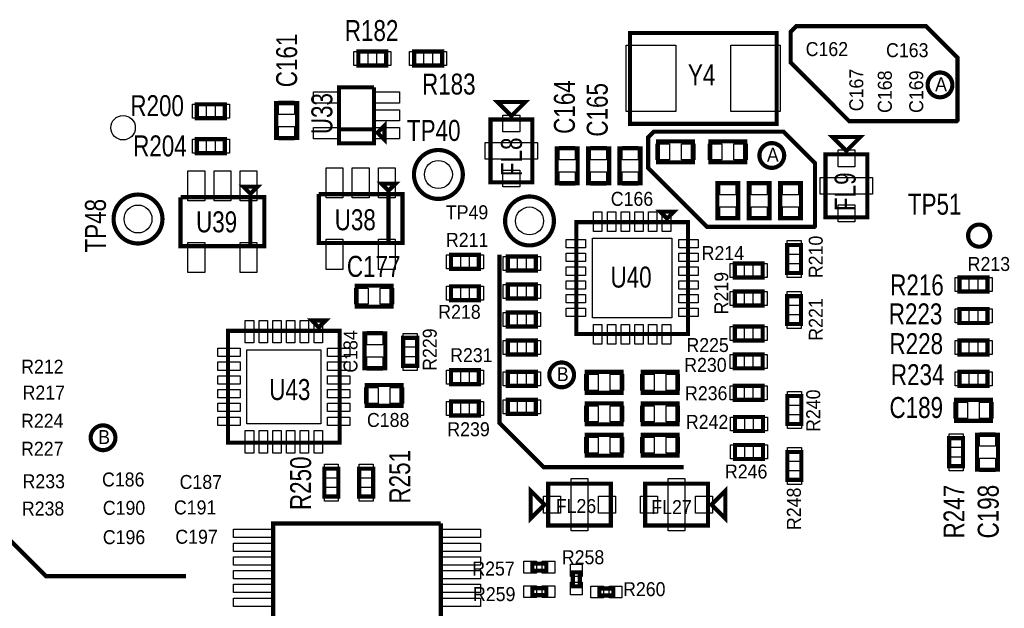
# Model space of a CAD drawing. Extents: x -197 to 9597, y -1478 to 7719.
# Tile 22 of 40: x 1221 to 2632, y 4148 to 4990. Entities that reach past the tile are written whole.
import ezdxf
from ezdxf.enums import TextEntityAlignment as Align

# ---------------------------------------------------------------- set-up
doc = ezdxf.new("R2010")
doc.units = 0
for name, color, linetype in [('BG_TASY', 231, 'CONTINUOUS'), ('PG_ASSEMBLY_TOP', 120, 'CONTINUOUS'), ('PIN_TOP', 140, 'CONTINUOUS'), ('RD_ASSEMBLY_TOP', 120, 'CONTINUOUS')]:
    doc.layers.add(name, color=color, linetype=linetype)

msp = doc.modelspace()

# ---------------------------------------------------------------- linework, layer by layer
at = {"layer": 'BG_TASY', "const_width": 6}
for points in [[(2325.488, 4973), (2333.488, 4981), (2519.488, 4981), (2564.488, 4936), (2564.488, 4846), (2563.488, 4845), (2409.488, 4845), (2325.488, 4929), (2325.488, 4973)], [(2129.488, 4830), (2315.488, 4830), (2360.488, 4785), (2360.488, 4695), (2359.488, 4694), (2205.488, 4694), (2121.488, 4778), (2121.488, 4822), (2129.488, 4830)], [(2172.488, 4350), (1971.488, 4350), (1908.488, 4413), (1908.488, 4654)], [(1459.488, 4194), (1258.488, 4194), (1195.488, 4257), (1195.488, 4498)]]:
    msp.add_lwpolyline(points, dxfattribs=at)
for points in [[(2522.488, 4892, 1.000011), (2556.488, 4902.001, 0.999989), (2522.488, 4892)], [(2316.208, 4796, 0.999986), (2280.768, 4796.001, 1.000014), (2316.208, 4796)], [(2015.208, 4482, 0.999986), (1979.768, 4482.001, 1.000014), (2015.208, 4482)], [(1358.208, 4392, 0.999986), (1322.768, 4392.001, 1.000014), (1358.208, 4392)]]:
    msp.add_lwpolyline(points, format="xyb", dxfattribs=at)
at = {"layer": 'PG_ASSEMBLY_TOP', "const_width": 6}
for points in [[(2095.417, 4841.292), (2305.417, 4841.292), (2305.417, 4971.292), (2095.417, 4971.292), (2095.417, 4841.292)], [(1706.197, 4924.792), (1746.197, 4924.792), (1746.197, 4944.792), (1706.197, 4944.792), (1706.197, 4924.792)], [(1826.197, 4944.792), (1786.197, 4944.792), (1786.197, 4924.792), (1826.197, 4924.792), (1826.197, 4944.792)], [(1678.582, 4833.481), (1728.582, 4833.481), (1728.582, 4893.481)], [(1728.582, 4893.481), (1678.582, 4893.481), (1678.582, 4813.481), (1728.582, 4813.481), (1728.582, 4833.481), (1678.582, 4833.481)], [(1474.952, 4849.292), (1514.952, 4849.292), (1514.952, 4869.292), (1474.952, 4869.292), (1474.952, 4849.292)], [(1618.488, 4821), (1618.488, 4871), (1588.488, 4871), (1588.488, 4821), (1618.488, 4821)], [(1925.417, 4852.551), (1945.417, 4872.551), (1905.417, 4872.551), (1925.417, 4852.551)], [(1733.582, 4828.481), (1743.582, 4818.481), (1743.582, 4838.481), (1733.582, 4828.481)], [(1895.417, 4847.551), (1895.417, 4757.551), (1955.417, 4757.551), (1955.417, 4847.551), (1895.417, 4847.551)], [(2405.417, 4802.551), (2425.417, 4822.551), (2385.417, 4822.551), (2405.417, 4802.551)], [(1514.952, 4819.292), (1474.952, 4819.292), (1474.952, 4799.292), (1514.952, 4799.292), (1514.952, 4819.292)], [(2135.417, 4786.292), (2185.417, 4786.292), (2185.417, 4816.292), (2135.417, 4816.292), (2135.417, 4786.292)], [(2260.417, 4816.292), (2210.417, 4816.292), (2210.417, 4786.292), (2260.417, 4786.292), (2260.417, 4816.292)], [(2020.417, 4756.292), (2020.417, 4806.292), (1990.417, 4806.292), (1990.417, 4756.292), (2020.417, 4756.292)], [(2065.417, 4756.292), (2065.417, 4806.292), (2035.417, 4806.292), (2035.417, 4756.292), (2065.417, 4756.292)], [(2080.417, 4806.292), (2080.417, 4756.292), (2110.417, 4756.292), (2110.417, 4806.292), (2080.417, 4806.292)], [(2375.417, 4797.551), (2375.417, 4707.551), (2435.417, 4707.551), (2435.417, 4797.551), (2375.417, 4797.551)], [(1551.488, 4741.292), (1561.488, 4751.292), (1541.488, 4751.292), (1551.488, 4741.292)], [(1749.488, 4745.693), (1759.488, 4755.693), (1739.488, 4755.693), (1749.488, 4745.693)], [(2220.417, 4756.292), (2220.417, 4706.292), (2250.417, 4706.292), (2250.417, 4756.292), (2220.417, 4756.292)], [(2295.417, 4706.292), (2295.417, 4756.292), (2265.417, 4756.292), (2265.417, 4706.292), (2295.417, 4706.292)], [(2340.417, 4706.292), (2340.417, 4756.292), (2310.417, 4756.292), (2310.417, 4706.292), (2340.417, 4706.292)], [(1749.488, 4670.693), (1749.488, 4740.693), (1649.488, 4740.693)], [(1649.488, 4740.693), (1649.488, 4670.693), (1769.488, 4670.693), (1769.488, 4740.693), (1749.488, 4740.693), (1749.488, 4670.693)], [(1551.488, 4666.292), (1551.488, 4736.292), (1451.488, 4736.292)], [(1451.488, 4736.292), (1451.488, 4666.292), (1571.488, 4666.292), (1571.488, 4736.292), (1551.488, 4736.292), (1551.488, 4666.292)], [(2148.429, 4705.591), (2158.429, 4715.591), (2138.429, 4715.591), (2148.429, 4705.591)], [(2018.429, 4700.591), (2018.429, 4540.591), (2178.429, 4540.591), (2178.429, 4700.591), (2018.429, 4700.591)], [(2340.417, 4627.827), (2340.417, 4667.827), (2320.417, 4667.827), (2320.417, 4627.827), (2340.417, 4627.827)], [(1878.882, 4653.792), (1838.882, 4653.792), (1838.882, 4633.792), (1878.882, 4633.792), (1878.882, 4653.792)], [(1960.417, 4651.292), (1920.417, 4651.292), (1920.417, 4631.292), (1960.417, 4631.292), (1960.417, 4651.292)], [(2245.417, 4621.292), (2285.417, 4621.292), (2285.417, 4641.292), (2245.417, 4641.292), (2245.417, 4621.292)], [(1753.779, 4609.693), (1703.779, 4609.693), (1703.779, 4579.693), (1753.779, 4579.693), (1753.779, 4609.693)], [(1960.417, 4611.292), (1920.417, 4611.292), (1920.417, 4591.292), (1960.417, 4591.292), (1960.417, 4611.292)], [(2607.488, 4621.292), (2567.488, 4621.292), (2567.488, 4601.292), (2607.488, 4601.292), (2607.488, 4621.292)], [(1878.882, 4608.792), (1838.882, 4608.792), (1838.882, 4588.792), (1878.882, 4588.792), (1878.882, 4608.792)], [(2245.417, 4581.292), (2285.417, 4581.292), (2285.417, 4601.292), (2245.417, 4601.292), (2245.417, 4581.292)], [(2320.417, 4594.756), (2320.417, 4554.756), (2340.417, 4554.756), (2340.417, 4594.756), (2320.417, 4594.756)], [(1920.417, 4551.292), (1960.417, 4551.292), (1960.417, 4571.292), (1920.417, 4571.292), (1920.417, 4551.292)], [(2567.488, 4556.292), (2607.488, 4556.292), (2607.488, 4576.292), (2567.488, 4576.292), (2567.488, 4556.292)], [(1659.488, 4559.902), (1639.488, 4559.902), (1649.488, 4549.902), (1659.488, 4559.902)], [(1679.488, 4544.902), (1679.488, 4384.902), (1519.488, 4384.902), (1519.488, 4544.902), (1679.488, 4544.902)], [(1744.956, 4491.477), (1744.956, 4541.477), (1714.956, 4541.477), (1714.956, 4491.477), (1744.956, 4491.477)], [(2285.417, 4551.292), (2245.417, 4551.292), (2245.417, 4531.292), (2285.417, 4531.292), (2285.417, 4551.292)], [(1770.488, 4534.902), (1770.488, 4494.902), (1790.488, 4494.902), (1790.488, 4534.902), (1770.488, 4534.902)], [(1920.417, 4511.292), (1960.417, 4511.292), (1960.417, 4531.292), (1920.417, 4531.292), (1920.417, 4511.292)], [(2607.488, 4531.292), (2567.488, 4531.292), (2567.488, 4511.292), (2607.488, 4511.292), (2607.488, 4531.292)], [(2245.417, 4491.292), (2285.417, 4491.292), (2285.417, 4511.292), (2245.417, 4511.292), (2245.417, 4491.292)], [(1878.882, 4488.792), (1838.882, 4488.792), (1838.882, 4468.792), (1878.882, 4468.792), (1878.882, 4488.792)], [(1960.417, 4486.292), (1920.417, 4486.292), (1920.417, 4466.292), (1960.417, 4466.292), (1960.417, 4486.292)], [(2033.417, 4456.292), (2083.417, 4456.292), (2083.417, 4486.292), (2033.417, 4486.292), (2033.417, 4456.292)], [(2163.417, 4486.292), (2113.417, 4486.292), (2113.417, 4456.292), (2163.417, 4456.292), (2163.417, 4486.292)], [(2567.488, 4466.292), (2607.488, 4466.292), (2607.488, 4486.292), (2567.488, 4486.292), (2567.488, 4466.292)], [(1768.067, 4467.559), (1718.067, 4467.559), (1718.067, 4437.559), (1768.067, 4437.559), (1768.067, 4467.559)], [(2285.417, 4466.292), (2245.417, 4466.292), (2245.417, 4446.292), (2285.417, 4446.292), (2285.417, 4466.292)], [(1878.882, 4443.792), (1838.882, 4443.792), (1838.882, 4423.792), (1878.882, 4423.792), (1878.882, 4443.792)], [(1960.417, 4446.292), (1920.417, 4446.292), (1920.417, 4426.292), (1960.417, 4426.292), (1960.417, 4446.292)], [(2083.417, 4441.292), (2033.417, 4441.292), (2033.417, 4411.292), (2083.417, 4411.292), (2083.417, 4441.292)], [(2113.417, 4411.292), (2163.417, 4411.292), (2163.417, 4441.292), (2113.417, 4441.292), (2113.417, 4411.292)], [(2340.819, 4411.689), (2340.819, 4451.689), (2320.819, 4451.689), (2320.819, 4411.689), (2340.819, 4411.689)], [(2562.488, 4416.292), (2612.488, 4416.292), (2612.488, 4446.292), (2562.488, 4446.292), (2562.488, 4416.292)], [(2245.819, 4401.689), (2285.819, 4401.689), (2285.819, 4421.689), (2245.819, 4421.689), (2245.819, 4401.689)], [(2083.417, 4396.292), (2033.417, 4396.292), (2033.417, 4366.292), (2083.417, 4366.292), (2083.417, 4396.292)], [(2113.417, 4366.292), (2163.417, 4366.292), (2163.417, 4396.292), (2113.417, 4396.292), (2113.417, 4366.292)], [(2572.488, 4351.292), (2572.488, 4391.292), (2552.488, 4391.292), (2552.488, 4351.292), (2572.488, 4351.292)], [(2622.488, 4346.292), (2622.488, 4396.292), (2592.488, 4396.292), (2592.488, 4346.292), (2622.488, 4346.292)], [(2245.819, 4361.689), (2285.819, 4361.689), (2285.819, 4381.689), (2245.819, 4381.689), (2245.819, 4361.689)], [(2320.819, 4371.689), (2320.819, 4331.689), (2340.819, 4331.689), (2340.819, 4371.689), (2320.819, 4371.689)], [(1677.519, 4307.831), (1677.519, 4347.831), (1657.519, 4347.831), (1657.519, 4307.831), (1677.519, 4307.831)], [(1707.519, 4347.831), (1707.519, 4307.831), (1727.519, 4307.831), (1727.519, 4347.831), (1707.519, 4347.831)], [(1973.008, 4296.292), (1953.008, 4316.292), (1953.008, 4276.292), (1973.008, 4296.292)], [(1978.008, 4266.292), (2068.008, 4266.292), (2068.008, 4326.292), (1978.008, 4326.292), (1978.008, 4266.292)], [(2207.008, 4326.292), (2117.008, 4326.292), (2117.008, 4266.292), (2207.008, 4266.292), (2207.008, 4326.292)], [(2212.008, 4296.292), (2232.008, 4276.292), (2232.008, 4316.292), (2212.008, 4296.292)], [(1584.287, 3729.292), (1824.287, 3729.292), (1824.287, 4269.292)], [(1824.287, 4269.292), (1584.287, 4269.292), (1584.287, 3709.292), (1824.287, 3709.292), (1824.287, 3729.292), (1584.287, 3729.292)], [(1955.488, 4201.792), (1975.488, 4201.792), (1975.488, 4211.792), (1955.488, 4211.792), (1955.488, 4201.792)], [(2023.476, 4179.292), (2023.476, 4199.292), (2013.476, 4199.292), (2013.476, 4179.292), (2023.476, 4179.292)], [(1975.488, 4176.792), (1955.488, 4176.792), (1955.488, 4166.792), (1975.488, 4166.792), (1975.488, 4176.792)], [(2051.488, 4166.292), (2071.488, 4166.292), (2071.488, 4176.292), (2051.488, 4176.292), (2051.488, 4166.292)]]:
    msp.add_lwpolyline(points, dxfattribs=at)
for points in [[(1855.889, 4768.827, 1.000004), (1785.89, 4768.824, 0.999996), (1855.889, 4768.827)], [(1425.578, 4705.067, 0.999993), (1355.582, 4705.069, 1.000007), (1425.578, 4705.067)], [(1986.417, 4702.292, 0.999993), (1916.419, 4702.289, 1.000007), (1986.417, 4702.292)], [(2611.299, 4681.292, 0.999984), (2579.677, 4681.289, 1.000016), (2611.299, 4681.292)]]:
    msp.add_lwpolyline(points, format="xyb", dxfattribs=at)
at = {"layer": 'PIN_TOP'}
for points in [[(2090.114, 4858.792), (2090.114, 4953.792), (2161.114, 4953.792), (2161.114, 4858.792)], [(2239.72, 4858.792), (2239.72, 4953.792), (2310.72, 4953.792), (2310.72, 4858.792)], [(1699.662, 4924.792), (1699.662, 4944.792), (1719.662, 4944.792), (1719.662, 4924.792)], [(1732.732, 4924.792), (1732.732, 4944.792), (1752.732, 4944.792), (1752.732, 4924.792)], [(1799.662, 4944.792), (1799.662, 4924.792), (1779.662, 4924.792), (1779.662, 4944.792)], [(1832.732, 4944.792), (1832.732, 4924.792), (1812.732, 4924.792), (1812.732, 4944.792)], [(1678.775, 4887.072), (1678.775, 4871.072), (1641.775, 4871.072), (1641.775, 4887.072)], [(1765.389, 4887.072), (1765.389, 4871.072), (1728.389, 4871.072), (1728.389, 4887.072)], [(1468.417, 4849.292), (1468.417, 4869.292), (1488.417, 4869.292), (1488.417, 4849.292)], [(1501.487, 4849.292), (1501.487, 4869.292), (1521.487, 4869.292), (1521.487, 4849.292)], [(1614.988, 4854.61), (1591.988, 4854.61), (1591.988, 4873.61), (1614.988, 4873.61)], [(1765.389, 4861.481), (1765.389, 4845.481), (1728.389, 4845.481), (1728.389, 4861.481)], [(1913.427, 4853.911), (1937.407, 4853.911), (1937.407, 4829.931), (1913.427, 4829.931)], [(1614.988, 4818.39), (1591.988, 4818.39), (1591.988, 4837.39), (1614.988, 4837.39)], [(1678.775, 4835.89), (1678.775, 4819.89), (1641.775, 4819.89), (1641.775, 4835.89)], [(1765.389, 4835.89), (1765.389, 4819.89), (1728.389, 4819.89), (1728.389, 4835.89)], [(1488.417, 4819.292), (1488.417, 4799.292), (1468.417, 4799.292), (1468.417, 4819.292)], [(1521.487, 4819.292), (1521.487, 4799.292), (1501.487, 4799.292), (1501.487, 4819.292)], [(1887.917, 4814.551), (1962.917, 4814.551), (1962.917, 4790.551), (1887.917, 4790.551)], [(2132.807, 4789.792), (2132.807, 4812.792), (2151.807, 4812.792), (2151.807, 4789.792)], [(2169.027, 4789.792), (2169.027, 4812.792), (2188.027, 4812.792), (2188.027, 4789.792)], [(2226.807, 4812.792), (2226.807, 4789.792), (2207.807, 4789.792), (2207.807, 4812.792)], [(2263.027, 4812.792), (2263.027, 4789.792), (2244.027, 4789.792), (2244.027, 4812.792)], [(2016.917, 4789.902), (1993.917, 4789.902), (1993.917, 4808.902), (2016.917, 4808.902)], [(2061.917, 4789.902), (2038.917, 4789.902), (2038.917, 4808.902), (2061.917, 4808.902)], [(2083.917, 4808.902), (2106.917, 4808.902), (2106.917, 4789.902), (2083.917, 4789.902)], [(2393.427, 4803.911), (2417.407, 4803.911), (2417.407, 4779.931), (2393.427, 4779.931)], [(1462.086, 4773.973), (1486.086, 4773.973), (1486.086, 4730.973), (1462.086, 4730.973)], [(1499.488, 4773.973), (1523.488, 4773.973), (1523.488, 4730.973), (1499.488, 4730.973)], [(1536.89, 4773.973), (1560.89, 4773.973), (1560.89, 4730.973), (1536.89, 4730.973)], [(1660.086, 4778.374), (1684.086, 4778.374), (1684.086, 4735.374), (1660.086, 4735.374)], [(1697.488, 4778.374), (1721.488, 4778.374), (1721.488, 4735.374), (1697.488, 4735.374)], [(1734.89, 4778.374), (1758.89, 4778.374), (1758.89, 4735.374), (1734.89, 4735.374)], [(1913.427, 4775.171), (1937.407, 4775.171), (1937.407, 4751.191), (1913.427, 4751.191)], [(2016.917, 4753.682), (1993.917, 4753.682), (1993.917, 4772.682), (2016.917, 4772.682)], [(2061.917, 4753.682), (2038.917, 4753.682), (2038.917, 4772.682), (2061.917, 4772.682)], [(2083.917, 4772.682), (2106.917, 4772.682), (2106.917, 4753.682), (2083.917, 4753.682)], [(2223.917, 4758.902), (2246.917, 4758.902), (2246.917, 4739.902), (2223.917, 4739.902)], [(2291.917, 4739.902), (2268.917, 4739.902), (2268.917, 4758.902), (2291.917, 4758.902)], [(2336.917, 4739.902), (2313.917, 4739.902), (2313.917, 4758.902), (2336.917, 4758.902)], [(2367.917, 4764.551), (2442.917, 4764.551), (2442.917, 4740.551), (2367.917, 4740.551)], [(2043.216, 4715.3), (2055.216, 4715.3), (2055.216, 4687.3), (2043.216, 4687.3)], [(2062.901, 4715.3), (2074.901, 4715.3), (2074.901, 4687.3), (2062.901, 4687.3)], [(2082.586, 4715.3), (2094.586, 4715.3), (2094.586, 4687.3), (2082.586, 4687.3)], [(2102.272, 4715.3), (2114.272, 4715.3), (2114.272, 4687.3), (2102.272, 4687.3)], [(2121.957, 4715.3), (2133.957, 4715.3), (2133.957, 4687.3), (2121.957, 4687.3)], [(2141.642, 4715.3), (2153.642, 4715.3), (2153.642, 4687.3), (2141.642, 4687.3)], [(2223.917, 4722.682), (2246.917, 4722.682), (2246.917, 4703.682), (2223.917, 4703.682)], [(2291.917, 4703.682), (2268.917, 4703.682), (2268.917, 4722.682), (2291.917, 4722.682)], [(2336.917, 4703.682), (2313.917, 4703.682), (2313.917, 4722.682), (2336.917, 4722.682)], [(2393.427, 4725.171), (2417.407, 4725.171), (2417.407, 4701.191), (2393.427, 4701.191)], [(1462.086, 4671.611), (1486.086, 4671.611), (1486.086, 4628.611), (1462.086, 4628.611)], [(1536.89, 4671.611), (1560.89, 4671.611), (1560.89, 4628.611), (1536.89, 4628.611)], [(1660.086, 4676.012), (1684.086, 4676.012), (1684.086, 4633.012), (1660.086, 4633.012)], [(1734.89, 4676.012), (1758.89, 4676.012), (1758.89, 4633.012), (1734.89, 4633.012)], [(2003.72, 4663.804), (2003.72, 4675.804), (2031.72, 4675.804), (2031.72, 4663.804)], [(2041.429, 4677.591), (2155.429, 4677.591), (2155.429, 4563.591), (2041.429, 4563.591)], [(2165.138, 4663.804), (2165.138, 4675.804), (2193.138, 4675.804), (2193.138, 4663.804)], [(2340.417, 4654.362), (2320.417, 4654.362), (2320.417, 4674.362), (2340.417, 4674.362)], [(2003.72, 4644.119), (2003.72, 4656.119), (2031.72, 4656.119), (2031.72, 4644.119)], [(2165.138, 4644.119), (2165.138, 4656.119), (2193.138, 4656.119), (2193.138, 4644.119)], [(1852.347, 4653.792), (1852.347, 4633.792), (1832.347, 4633.792), (1832.347, 4653.792)], [(1885.417, 4653.792), (1885.417, 4633.792), (1865.417, 4633.792), (1865.417, 4653.792)], [(1933.882, 4651.292), (1933.882, 4631.292), (1913.882, 4631.292), (1913.882, 4651.292)], [(1966.952, 4651.292), (1966.952, 4631.292), (1946.952, 4631.292), (1946.952, 4651.292)], [(2238.882, 4621.292), (2238.882, 4641.292), (2258.882, 4641.292), (2258.882, 4621.292)], [(2271.952, 4621.292), (2271.952, 4641.292), (2291.952, 4641.292), (2291.952, 4621.292)], [(2340.417, 4621.292), (2320.417, 4621.292), (2320.417, 4641.292), (2340.417, 4641.292)], [(2003.72, 4624.434), (2003.72, 4636.434), (2031.72, 4636.434), (2031.72, 4624.434)], [(2165.138, 4624.434), (2165.138, 4636.434), (2193.138, 4636.434), (2193.138, 4624.434)], [(2003.72, 4604.748), (2003.72, 4616.748), (2031.72, 4616.748), (2031.72, 4604.748)], [(2165.138, 4604.748), (2165.138, 4616.748), (2193.138, 4616.748), (2193.138, 4604.748)], [(2580.953, 4621.292), (2580.953, 4601.292), (2560.953, 4601.292), (2560.953, 4621.292)], [(2614.023, 4621.292), (2614.023, 4601.292), (2594.023, 4601.292), (2594.023, 4621.292)], [(1720.169, 4606.193), (1720.169, 4583.193), (1701.169, 4583.193), (1701.169, 4606.193)], [(1756.389, 4606.193), (1756.389, 4583.193), (1737.389, 4583.193), (1737.389, 4606.193)], [(1852.347, 4608.792), (1852.347, 4588.792), (1832.347, 4588.792), (1832.347, 4608.792)], [(1885.417, 4608.792), (1885.417, 4588.792), (1865.417, 4588.792), (1865.417, 4608.792)], [(1933.882, 4611.292), (1933.882, 4591.292), (1913.882, 4591.292), (1913.882, 4611.292)], [(1966.952, 4611.292), (1966.952, 4591.292), (1946.952, 4591.292), (1946.952, 4611.292)], [(2238.882, 4581.292), (2238.882, 4601.292), (2258.882, 4601.292), (2258.882, 4581.292)], [(2271.952, 4581.292), (2271.952, 4601.292), (2291.952, 4601.292), (2291.952, 4581.292)], [(2320.417, 4601.291), (2340.417, 4601.291), (2340.417, 4581.291), (2320.417, 4581.291)], [(2003.72, 4585.063), (2003.72, 4597.063), (2031.72, 4597.063), (2031.72, 4585.063)], [(2165.138, 4585.063), (2165.138, 4597.063), (2193.138, 4597.063), (2193.138, 4585.063)], [(1913.882, 4551.292), (1913.882, 4571.292), (1933.882, 4571.292), (1933.882, 4551.292)], [(1946.952, 4551.292), (1946.952, 4571.292), (1966.952, 4571.292), (1966.952, 4551.292)], [(2003.72, 4565.378), (2003.72, 4577.378), (2031.72, 4577.378), (2031.72, 4565.378)], [(2165.138, 4565.378), (2165.138, 4577.378), (2193.138, 4577.378), (2193.138, 4565.378)], [(2560.953, 4556.292), (2560.953, 4576.292), (2580.953, 4576.292), (2580.953, 4556.292)], [(2594.023, 4556.292), (2594.023, 4576.292), (2614.023, 4576.292), (2614.023, 4556.292)], [(1544.275, 4559.642), (1556.275, 4559.642), (1556.275, 4527.642), (1544.275, 4527.642)], [(1563.96, 4559.642), (1575.96, 4559.642), (1575.96, 4527.642), (1563.96, 4527.642)], [(1583.645, 4559.642), (1595.645, 4559.642), (1595.645, 4527.642), (1583.645, 4527.642)], [(1603.331, 4559.642), (1615.331, 4559.642), (1615.331, 4527.642), (1603.331, 4527.642)], [(1623.016, 4559.642), (1635.016, 4559.642), (1635.016, 4527.642), (1623.016, 4527.642)], [(1642.701, 4559.642), (1654.701, 4559.642), (1654.701, 4527.642), (1642.701, 4527.642)], [(2320.417, 4568.221), (2340.417, 4568.221), (2340.417, 4548.221), (2320.417, 4548.221)], [(1741.456, 4525.087), (1718.456, 4525.087), (1718.456, 4544.087), (1741.456, 4544.087)], [(2043.216, 4553.882), (2055.216, 4553.882), (2055.216, 4525.882), (2043.216, 4525.882)], [(2062.901, 4553.882), (2074.901, 4553.882), (2074.901, 4525.882), (2062.901, 4525.882)], [(2082.586, 4553.882), (2094.586, 4553.882), (2094.586, 4525.882), (2082.586, 4525.882)], [(2102.272, 4553.882), (2114.272, 4553.882), (2114.272, 4525.882), (2102.272, 4525.882)], [(2121.957, 4553.882), (2133.957, 4553.882), (2133.957, 4525.882), (2121.957, 4525.882)], [(2141.642, 4553.882), (2153.642, 4553.882), (2153.642, 4525.882), (2141.642, 4525.882)], [(2258.882, 4551.292), (2258.882, 4531.292), (2238.882, 4531.292), (2238.882, 4551.292)], [(2291.952, 4551.292), (2291.952, 4531.292), (2271.952, 4531.292), (2271.952, 4551.292)], [(1770.488, 4541.437), (1790.488, 4541.437), (1790.488, 4521.437), (1770.488, 4521.437)], [(1913.882, 4511.292), (1913.882, 4531.292), (1933.882, 4531.292), (1933.882, 4511.292)], [(1946.952, 4511.292), (1946.952, 4531.292), (1966.952, 4531.292), (1966.952, 4511.292)], [(2580.953, 4531.292), (2580.953, 4511.292), (2560.953, 4511.292), (2560.953, 4531.292)], [(2614.023, 4531.292), (2614.023, 4511.292), (2594.023, 4511.292), (2594.023, 4531.292)], [(1504.748, 4508.115), (1504.748, 4520.115), (1536.748, 4520.115), (1536.748, 4508.115)], [(1546.488, 4517.902), (1652.488, 4517.902), (1652.488, 4411.902), (1546.488, 4411.902)], [(1662.228, 4508.115), (1662.228, 4520.115), (1694.228, 4520.115), (1694.228, 4508.115)], [(1504.748, 4488.43), (1504.748, 4500.43), (1536.748, 4500.43), (1536.748, 4488.43)], [(1662.228, 4488.43), (1662.228, 4500.43), (1694.228, 4500.43), (1694.228, 4488.43)], [(1741.456, 4488.867), (1718.456, 4488.867), (1718.456, 4507.867), (1741.456, 4507.867)], [(1770.488, 4508.367), (1790.488, 4508.367), (1790.488, 4488.367), (1770.488, 4488.367)], [(2238.882, 4491.292), (2238.882, 4511.292), (2258.882, 4511.292), (2258.882, 4491.292)], [(2271.952, 4491.292), (2271.952, 4511.292), (2291.952, 4511.292), (2291.952, 4491.292)], [(1852.347, 4488.792), (1852.347, 4468.792), (1832.347, 4468.792), (1832.347, 4488.792)], [(1885.417, 4488.792), (1885.417, 4468.792), (1865.417, 4468.792), (1865.417, 4488.792)], [(1933.882, 4486.292), (1933.882, 4466.292), (1913.882, 4466.292), (1913.882, 4486.292)], [(1966.952, 4486.292), (1966.952, 4466.292), (1946.952, 4466.292), (1946.952, 4486.292)], [(2560.953, 4466.292), (2560.953, 4486.292), (2580.953, 4486.292), (2580.953, 4466.292)], [(2594.023, 4466.292), (2594.023, 4486.292), (2614.023, 4486.292), (2614.023, 4466.292)], [(1504.748, 4468.745), (1504.748, 4480.745), (1536.748, 4480.745), (1536.748, 4468.745)], [(1662.228, 4468.745), (1662.228, 4480.745), (1694.228, 4480.745), (1694.228, 4468.745)], [(2030.807, 4459.792), (2030.807, 4482.792), (2049.807, 4482.792), (2049.807, 4459.792)], [(2067.027, 4459.792), (2067.027, 4482.792), (2086.027, 4482.792), (2086.027, 4459.792)], [(2129.807, 4482.792), (2129.807, 4459.792), (2110.807, 4459.792), (2110.807, 4482.792)], [(2166.027, 4482.792), (2166.027, 4459.792), (2147.027, 4459.792), (2147.027, 4482.792)], [(1504.748, 4449.059), (1504.748, 4461.059), (1536.748, 4461.059), (1536.748, 4449.059)], [(1662.228, 4449.059), (1662.228, 4461.059), (1694.228, 4461.059), (1694.228, 4449.059)], [(1734.457, 4464.059), (1734.457, 4441.059), (1715.457, 4441.059), (1715.457, 4464.059)], [(1770.677, 4464.059), (1770.677, 4441.059), (1751.677, 4441.059), (1751.677, 4464.059)], [(2258.882, 4466.292), (2258.882, 4446.292), (2238.882, 4446.292), (2238.882, 4466.292)], [(2291.952, 4466.292), (2291.952, 4446.292), (2271.952, 4446.292), (2271.952, 4466.292)], [(2340.819, 4438.224), (2320.819, 4438.224), (2320.819, 4458.224), (2340.819, 4458.224)], [(1852.347, 4443.792), (1852.347, 4423.792), (1832.347, 4423.792), (1832.347, 4443.792)], [(1885.417, 4443.792), (1885.417, 4423.792), (1865.417, 4423.792), (1865.417, 4443.792)], [(1933.882, 4446.292), (1933.882, 4426.292), (1913.882, 4426.292), (1913.882, 4446.292)], [(1966.952, 4446.292), (1966.952, 4426.292), (1946.952, 4426.292), (1946.952, 4446.292)], [(1504.748, 4429.374), (1504.748, 4441.374), (1536.748, 4441.374), (1536.748, 4429.374)], [(1662.228, 4429.374), (1662.228, 4441.374), (1694.228, 4441.374), (1694.228, 4429.374)], [(2049.807, 4437.792), (2049.807, 4414.792), (2030.807, 4414.792), (2030.807, 4437.792)], [(2086.027, 4437.792), (2086.027, 4414.792), (2067.027, 4414.792), (2067.027, 4437.792)], [(2110.807, 4414.792), (2110.807, 4437.792), (2129.807, 4437.792), (2129.807, 4414.792)], [(2147.027, 4414.792), (2147.027, 4437.792), (2166.027, 4437.792), (2166.027, 4414.792)], [(2559.878, 4419.792), (2559.878, 4442.792), (2578.878, 4442.792), (2578.878, 4419.792)], [(2596.098, 4419.792), (2596.098, 4442.792), (2615.098, 4442.792), (2615.098, 4419.792)], [(1504.748, 4409.689), (1504.748, 4421.689), (1536.748, 4421.689), (1536.748, 4409.689)], [(1662.228, 4409.689), (1662.228, 4421.689), (1694.228, 4421.689), (1694.228, 4409.689)], [(2239.284, 4401.689), (2239.284, 4421.689), (2259.284, 4421.689), (2259.284, 4401.689)], [(2272.354, 4401.689), (2272.354, 4421.689), (2292.354, 4421.689), (2292.354, 4401.689)], [(2340.819, 4405.154), (2320.819, 4405.154), (2320.819, 4425.154), (2340.819, 4425.154)], [(1544.275, 4402.162), (1556.275, 4402.162), (1556.275, 4370.162), (1544.275, 4370.162)], [(1563.96, 4402.162), (1575.96, 4402.162), (1575.96, 4370.162), (1563.96, 4370.162)], [(1583.645, 4402.162), (1595.645, 4402.162), (1595.645, 4370.162), (1583.645, 4370.162)], [(1603.331, 4402.162), (1615.331, 4402.162), (1615.331, 4370.162), (1603.331, 4370.162)], [(1623.016, 4402.162), (1635.016, 4402.162), (1635.016, 4370.162), (1623.016, 4370.162)], [(1642.701, 4402.162), (1654.701, 4402.162), (1654.701, 4370.162), (1642.701, 4370.162)], [(2049.807, 4392.792), (2049.807, 4369.792), (2030.807, 4369.792), (2030.807, 4392.792)], [(2086.027, 4392.792), (2086.027, 4369.792), (2067.027, 4369.792), (2067.027, 4392.792)], [(2110.807, 4369.792), (2110.807, 4392.792), (2129.807, 4392.792), (2129.807, 4369.792)], [(2147.027, 4369.792), (2147.027, 4392.792), (2166.027, 4392.792), (2166.027, 4369.792)], [(2572.488, 4377.827), (2552.488, 4377.827), (2552.488, 4397.827), (2572.488, 4397.827)], [(2618.988, 4379.902), (2595.988, 4379.902), (2595.988, 4398.902), (2618.988, 4398.902)], [(2239.284, 4361.689), (2239.284, 4381.689), (2259.284, 4381.689), (2259.284, 4361.689)], [(2272.354, 4361.689), (2272.354, 4381.689), (2292.354, 4381.689), (2292.354, 4361.689)], [(2320.819, 4378.224), (2340.819, 4378.224), (2340.819, 4358.224), (2320.819, 4358.224)], [(2572.488, 4344.757), (2552.488, 4344.757), (2552.488, 4364.757), (2572.488, 4364.757)], [(2618.988, 4343.682), (2595.988, 4343.682), (2595.988, 4362.682), (2618.988, 4362.682)], [(1677.519, 4334.366), (1657.519, 4334.366), (1657.519, 4354.366), (1677.519, 4354.366)], [(1707.519, 4354.366), (1727.519, 4354.366), (1727.519, 4334.366), (1707.519, 4334.366)], [(2320.819, 4345.154), (2340.819, 4345.154), (2340.819, 4325.154), (2320.819, 4325.154)], [(2011.008, 4258.792), (2011.008, 4333.792), (2035.008, 4333.792), (2035.008, 4258.792)], [(2174.008, 4333.792), (2174.008, 4258.792), (2150.008, 4258.792), (2150.008, 4333.792)], [(1677.519, 4301.296), (1657.519, 4301.296), (1657.519, 4321.296), (1677.519, 4321.296)], [(1707.519, 4321.296), (1727.519, 4321.296), (1727.519, 4301.296), (1707.519, 4301.296)], [(1971.648, 4284.302), (1971.648, 4308.282), (1995.628, 4308.282), (1995.628, 4284.302)], [(2050.388, 4284.302), (2050.388, 4308.282), (2074.368, 4308.282), (2074.368, 4284.302)], [(2134.628, 4308.282), (2134.628, 4284.302), (2110.648, 4284.302), (2110.648, 4308.282)], [(2213.368, 4308.282), (2213.368, 4284.302), (2189.388, 4284.302), (2189.388, 4308.282)], [(1586.149, 4249.04), (1527.149, 4249.04), (1527.149, 4261.04), (1586.149, 4261.04)], [(1881.425, 4249.04), (1822.425, 4249.04), (1822.425, 4261.04), (1881.425, 4261.04)], [(1586.149, 4229.355), (1527.149, 4229.355), (1527.149, 4241.355), (1586.149, 4241.355)], [(1881.425, 4229.355), (1822.425, 4229.355), (1822.425, 4241.355), (1881.425, 4241.355)], [(1586.149, 4209.67), (1527.149, 4209.67), (1527.149, 4221.67), (1586.149, 4221.67)], [(1881.425, 4209.67), (1822.425, 4209.67), (1822.425, 4221.67), (1881.425, 4221.67)], [(1943.496, 4198.292), (1943.496, 4215.292), (1961.496, 4215.292), (1961.496, 4198.292)], [(1969.48, 4198.292), (1969.48, 4215.292), (1987.48, 4215.292), (1987.48, 4198.292)], [(2026.976, 4193.284), (2009.976, 4193.284), (2009.976, 4211.284), (2026.976, 4211.284)], [(1586.149, 4189.985), (1527.149, 4189.985), (1527.149, 4201.985), (1586.149, 4201.985)], [(1881.425, 4189.985), (1822.425, 4189.985), (1822.425, 4201.985), (1881.425, 4201.985)], [(1586.149, 4170.3), (1527.149, 4170.3), (1527.149, 4182.3), (1586.149, 4182.3)], [(1881.425, 4170.3), (1822.425, 4170.3), (1822.425, 4182.3), (1881.425, 4182.3)], [(1961.496, 4180.292), (1961.496, 4163.292), (1943.496, 4163.292), (1943.496, 4180.292)], [(1987.48, 4180.292), (1987.48, 4163.292), (1969.48, 4163.292), (1969.48, 4180.292)], [(2026.976, 4167.3), (2009.976, 4167.3), (2009.976, 4185.3), (2026.976, 4185.3)], [(2039.496, 4162.792), (2039.496, 4179.792), (2057.496, 4179.792), (2057.496, 4162.792)], [(2065.48, 4162.792), (2065.48, 4179.792), (2083.48, 4179.792), (2083.48, 4162.792)], [(1586.149, 4150.615), (1527.149, 4150.615), (1527.149, 4162.615), (1586.149, 4162.615)], [(1881.425, 4150.615), (1822.425, 4150.615), (1822.425, 4162.615), (1881.425, 4162.615)]]:
    msp.add_lwpolyline(points, close=True, dxfattribs=at)
for centre, radius in [((1369.204, 4835.775), 17.5), ((1820.889, 4768.827), 20), ((1390.578, 4705.067), 20), ((1951.417, 4702.292), 20), ((2595.488, 4681.292), 15)]:
    msp.add_circle(centre, radius, dxfattribs=at)

# ---------------------------------------------------------------- texts
at = {"layer": 'BG_TASY', "width": 0.95}
for s, p in [('A', (2532.488, 4888)), ('A', (2291.488, 4787)), ('B', (1990.488, 4473)), ('B', (1333.488, 4383))]:
    msp.add_text(s, height=20, dxfattribs=at).set_placement(p)
at = {"layer": 'RD_ASSEMBLY_TOP'}
for s, height, width, p in [('R182', 30, 0.8, (1725.197, 4959.792)), ('C162', 20, 0.95, (2377.417, 4938.292)), ('C163', 20, 0.95, (2492.559, 4936.709)), ('R183', 30, 0.8, (1835.779, 4883.209)), ('R200', 30, 0.8, (1417.952, 4852.292)), ('R204', 30, 0.8, (1422.023, 4794.709)), ('C166', 20, 0.95, (2098.197, 4723.929)), ('U39', 30, 0.8, (1503.197, 4686)), ('U38', 30, 0.8, (1701.795, 4689)), ('R211', 20, 0.95, (1862.094, 4665.209)), ('R214', 20, 0.95, (2228.417, 4646.292)), ('C177', 30, 0.8, (1728.197, 4622.307)), ('R213', 20, 0.95, (2609.488, 4630.709)), ('U40', 30, 0.8, (2096.897, 4606.941)), ('R216', 30, 0.8, (2506.488, 4595.709)), ('R223', 30, 0.8, (2504.488, 4554.292)), ('R218', 20, 0.95, (1851.094, 4562.209)), ('R228', 30, 0.8, (2505.488, 4511.709)), ('R225', 20, 0.95, (2206.559, 4514.709)), ('R231', 20, 0.95, (1868.094, 4500.209)), ('R212', 20, 0.95, (1253.559, 4483.709)), ('R230', 20, 0.95, (2203.417, 4486.292)), ('R234', 30, 0.8, (2507.488, 4467.292)), ('R217', 20, 0.95, (1255.559, 4446.709)), ('R236', 20, 0.95, (2204.559, 4445.709)), ('C189', 30, 0.8, (2505.488, 4420.292)), ('R224', 20, 0.95, (1253.417, 4406.292)), ('C188', 20, 0.95, (1748.909, 4407.441)), ('R242', 20, 0.95, (2205.819, 4404.689)), ('R239', 20, 0.95, (1864.094, 4394.209)), ('R227', 20, 0.95, (1253.417, 4366.292)), ('R246', 20, 0.95, (2261.819, 4333.689)), ('R233', 20, 0.95, (1255.559, 4319.709)), ('C186', 20, 0.95, (1369.417, 4322.292)), ('C187', 20, 0.95, (1480.559, 4318.709)), ('C191', 20, 0.95, (1472.417, 4282.292)), ('R238', 20, 0.95, (1254.559, 4280.709)), ('C190', 20, 0.95, (1370.559, 4281.709)), ('C196', 20, 0.95, (1370.559, 4239.709)), ('C197', 20, 0.95, (1474.417, 4240.292))]:
    msp.add_text(s, height=height, dxfattribs=dict(at, width=width)).set_placement(p, align=Align.CENTER)
for s, height, width, p in [('C161', 30, 0.8, (1618.488, 4932)), ('C167', 20, 0.95, (2429.559, 4889.709)), ('C168', 20, 0.95, (2470.417, 4887.292)), ('C169', 20, 0.95, (2515.417, 4887.292)), ('C164', 30, 0.8, (2016.417, 4865.292)), ('C165', 30, 0.8, (2063.417, 4861.292)), ('U33', 30, 0.8, (1668.968, 4855.906)), ('R210', 20, 0.95, (2371.417, 4650.827)), ('R219', 20, 0.95, (2236.197, 4598.929)), ('R221', 20, 0.95, (2371.559, 4561.244)), ('C184', 20, 0.95, (1704.956, 4515.477)), ('R229', 20, 0.95, (1818.488, 4518.099)), ('R240', 20, 0.95, (2367.819, 4430.689)), ('R250', 30, 0.8, (1638.519, 4326.831)), ('R251', 30, 0.8, (1780.456, 4336.17)), ('R248', 20, 0.95, (2340.157, 4290.311)), ('R247', 30, 0.8, (2574.488, 4286.292)), ('C198', 30, 0.8, (2623.488, 4286.292))]:
    msp.add_text(s, height=height, rotation=90, dxfattribs=dict(at, width=width)).set_placement(p, align=Align.CENTER)
for s, height, width, p in [('Y4', 30, 0.8, (2178.417, 4896.292)), ('TP40', 30, 0.8, (1775.889, 4816.827)), ('TP51', 30, 0.8, (2493.488, 4711.292)), ('TP49', 20, 0.95, (1831.559, 4704.709)), ('U43', 30, 0.8, (1578.586, 4446)), ('FL26', 20, 0.95, (1989.008, 4284.292)), ('FL27', 20, 0.95, (2125.968, 4282.709)), ('R258', 20, 0.95, (1997.779, 4211.012)), ('R257', 20, 0.95, (1869.488, 4194.792)), ('R259', 20, 0.95, (1870.488, 4158.209)), ('R260', 20, 0.95, (2085.488, 4165.292))]:
    msp.add_text(s, height=height, dxfattribs=dict(at, width=width)).set_placement(p)
at = {"layer": 'RD_ASSEMBLY_TOP', "width": 0.8}
for s, p in [('FL8', (1940.559, 4766.449)), ('FL9', (2418.559, 4716.449)), ('TP48', (1344.578, 4657.067))]:
    msp.add_text(s, height=30, rotation=90, dxfattribs=at).set_placement(p)

doc.saveas('drawing.dxf')
